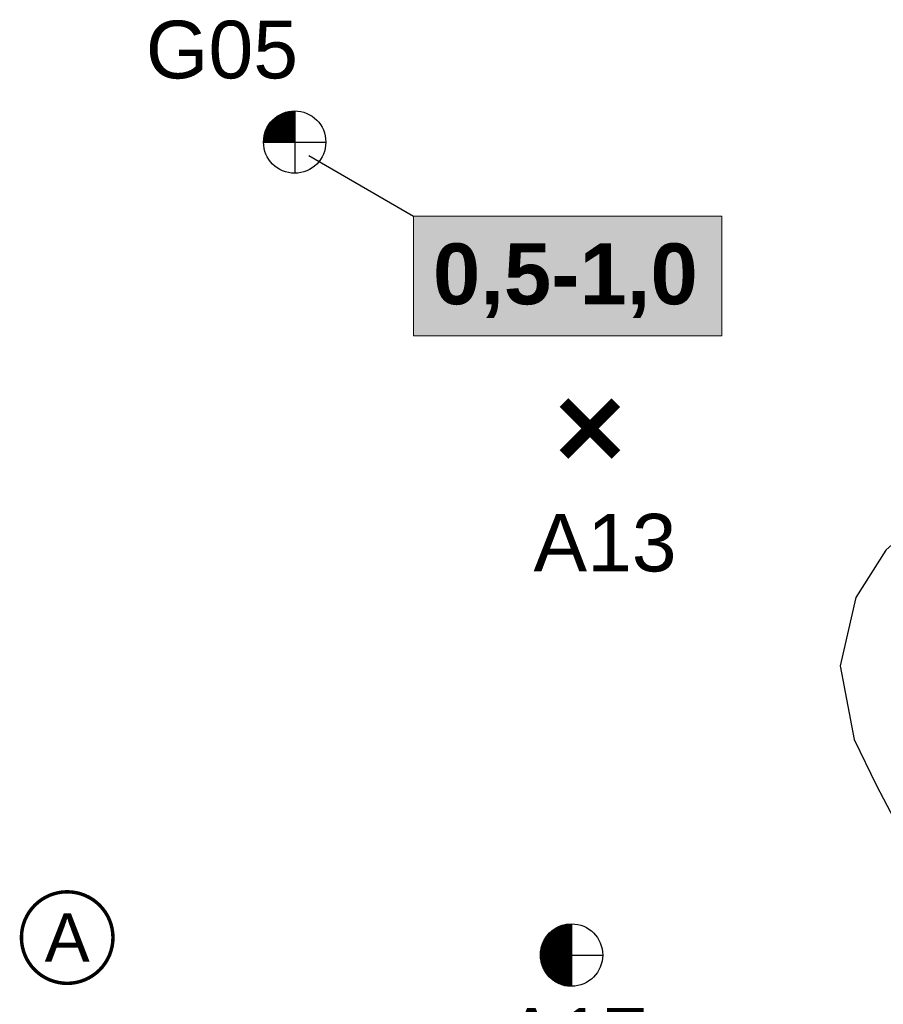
# Model space of a CAD drawing. Extents: x 158343 to 162498, y 431347 to 434500.
# Tile 55 of 220: x 159265 to 159359, y 433439 to 433546. Entities that reach past the tile are written whole.
import ezdxf
from ezdxf.enums import TextEntityAlignment as Align

# ---------------------------------------------------------------- set-up
doc = ezdxf.new("R2010")
doc.units = 0
doc.header["$LTSCALE"] = 10
doc.header["$MEASUREMENT"] = 0
doc.layers.get('0').update_dxf_attribs({"color": 1, "linetype": 'CONTINUOUS'})
doc.layers.get('Defpoints').update_dxf_attribs({"linetype": 'CONTINUOUS', "lineweight": 0})
for name, color, linetype in [('1.1-ALGEMEEN_VERKLARING', 7, 'CONTINUOUS'), ('1.1-ALGEMEEN_VERKLARING-TEKST', 7, 'CONTINUOUS'), ('BORING-MWH', 7, 'CONTINUOUS'), ('BORING-MWH-NEW', 7, 'CONTINUOUS'), ('KLASSE-B-INDUSTRIE', 40, 'CONTINUOUS'), ('KWALITEIT-DIEPTE', 7, 'CONTINUOUS'), ('nieuw006m', 8, 'CONTINUOUS')]:
    doc.layers.add(name, color=color, linetype=linetype)
doc.styles.add('STANDAARD', font='arial.ttf')
doc.styles.add('STYLE3', font='arialbd.ttf')
doc.styles.add('TXT_Copier', font='arial.ttf')

# ---------------------------------------------------------------- blocks, each defined once
blk = doc.blocks.new('*X37')
at = {"color": 0}
for p, q in [((-69.56, 39.7), (-64.08, 39.7)), ((-69.56, 39.65), (-64.08, 39.65)), ((-69.55, 39.48), (-69.55, 39.71)), ((-69.55, 39.6), (-64.08, 39.6)), ((-69.55, 39.55), (-64.08, 39.55)), ((-69.55, 39.5), (-64.08, 39.5)), ((-69.55, 39.45), (-64.08, 39.45)), ((-69.55, 39.4), (-64.08, 39.4)), ((-69.54, 39.35), (-64.08, 39.35)), ((-69.54, 39.3), (-64.08, 39.3)), ((-69.53, 39.25), (-64.08, 39.25)), ((-69.53, 39.2), (-64.08, 39.2)), ((-69.52, 39.15), (-64.08, 39.15)), ((-69.52, 39.1), (-64.08, 39.1)), ((-69.51, 39.05), (-64.08, 39.05)), ((-69.5, 38.97), (-69.5, 39.71)), ((-69.5, 39), (-64.08, 39)), ((-69.5, 38.95), (-64.08, 38.95)), ((-69.49, 38.9), (-64.08, 38.9)), ((-69.48, 38.85), (-64.08, 38.85)), ((-69.47, 38.8), (-64.08, 38.8)), ((-69.46, 38.75), (-64.08, 38.75)), ((-69.45, 38.68), (-69.45, 39.71)), ((-69.45, 38.7), (-64.08, 38.7)), ((-69.44, 38.65), (-64.08, 38.65)), ((-69.43, 38.6), (-64.08, 38.6)), ((-69.42, 38.55), (-64.08, 38.55)), ((-69.41, 38.5), (-64.08, 38.5)), ((-69.4, 38.45), (-69.4, 39.71)), ((-69.4, 38.45), (-64.08, 38.45)), ((-69.39, 38.4), (-64.08, 38.4)), ((-69.37, 38.35), (-64.08, 38.35)), ((-69.36, 38.3), (-64.08, 38.3)), ((-69.35, 38.26), (-69.35, 39.71)), ((-69.35, 38.25), (-64.08, 38.25)), ((-69.3, 38.09), (-69.3, 39.71)), ((-69.25, 37.94), (-69.25, 39.71)), ((-69.2, 37.81), (-69.2, 39.71)), ((-69.15, 37.68), (-69.15, 39.71)), ((-69.1, 37.56), (-69.1, 39.71)), ((-69.05, 37.45), (-69.05, 39.71)), ((-69, 37.34), (-69, 39.71)), ((-68.95, 37.24), (-68.95, 39.71)), ((-68.9, 37.15), (-68.9, 39.71)), ((-68.85, 37.06), (-68.85, 39.71)), ((-68.8, 36.97), (-68.8, 39.71)), ((-68.75, 36.89), (-68.75, 39.71)), ((-68.7, 36.81), (-68.7, 39.71)), ((-68.65, 36.73), (-68.65, 39.71)), ((-68.6, 36.66), (-68.6, 39.71)), ((-68.55, 36.58), (-68.55, 39.71)), ((-68.5, 36.51), (-68.5, 39.71)), ((-68.45, 36.45), (-68.45, 39.71)), ((-68.4, 36.38), (-68.4, 39.71)), ((-68.35, 36.32), (-68.35, 39.71)), ((-68.3, 36.26), (-68.3, 39.71)), ((-68.25, 36.2), (-68.25, 39.71)), ((-68.2, 36.14), (-68.2, 39.71)), ((-68.15, 36.08), (-68.15, 39.71)), ((-68.1, 36.03), (-68.1, 39.71)), ((-68.05, 35.97), (-68.05, 39.71)), ((-68, 35.92), (-68, 39.71)), ((-67.95, 35.87), (-67.95, 39.71)), ((-67.9, 35.82), (-67.9, 39.71)), ((-67.85, 35.77), (-67.85, 39.71)), ((-67.8, 35.73), (-67.8, 39.71)), ((-67.75, 35.68), (-67.75, 39.71)), ((-67.7, 35.64), (-67.7, 39.71)), ((-67.65, 35.59), (-67.65, 39.71)), ((-67.6, 35.55), (-67.6, 39.71)), ((-67.55, 35.51), (-67.55, 39.71)), ((-67.5, 35.47), (-67.5, 39.71)), ((-67.45, 35.43), (-67.45, 39.71)), ((-67.4, 35.39), (-67.4, 39.71)), ((-67.35, 35.35), (-67.35, 39.71)), ((-67.3, 35.31), (-67.3, 39.71)), ((-67.25, 35.28), (-67.25, 39.71)), ((-67.2, 35.24), (-67.2, 39.71)), ((-67.15, 35.21), (-67.15, 39.71)), ((-67.1, 35.18), (-67.1, 39.71)), ((-67.05, 35.14), (-67.05, 39.71)), ((-67, 35.11), (-67, 39.71)), ((-66.95, 35.08), (-66.95, 39.71)), ((-66.9, 35.05), (-66.9, 39.71)), ((-66.85, 35.02), (-66.85, 39.71)), ((-66.8, 34.99), (-66.8, 39.71)), ((-66.75, 34.96), (-66.75, 39.71)), ((-66.7, 34.93), (-66.7, 39.71)), ((-66.65, 34.91), (-66.65, 39.71)), ((-66.6, 34.88), (-66.6, 39.71)), ((-66.55, 34.85), (-66.55, 39.71)), ((-66.5, 34.83), (-66.5, 39.71)), ((-66.45, 34.8), (-66.45, 39.71)), ((-66.4, 34.78), (-66.4, 39.71)), ((-66.35, 34.76), (-66.35, 39.71)), ((-66.3, 34.73), (-66.3, 39.71)), ((-66.25, 34.71), (-66.25, 39.71)), ((-66.2, 34.69), (-66.2, 39.71)), ((-66.15, 34.67), (-66.15, 39.71)), ((-66.1, 34.65), (-66.1, 39.71)), ((-66.05, 34.63), (-66.05, 39.71)), ((-66, 34.61), (-66, 39.71)), ((-65.95, 34.59), (-65.95, 39.71)), ((-65.9, 34.57), (-65.9, 39.71)), ((-65.85, 34.56), (-65.85, 39.71)), ((-65.8, 34.54), (-65.8, 39.71)), ((-65.75, 34.52), (-65.75, 39.71)), ((-65.7, 34.51), (-65.7, 39.71)), ((-65.65, 34.49), (-65.65, 39.71)), ((-65.6, 34.48), (-65.6, 39.71)), ((-65.55, 34.46), (-65.55, 39.71)), ((-65.5, 34.45), (-65.5, 39.71)), ((-65.45, 34.44), (-65.45, 39.71)), ((-65.4, 34.42), (-65.4, 39.71)), ((-65.35, 34.41), (-65.35, 39.71)), ((-65.3, 34.4), (-65.3, 39.71)), ((-65.25, 34.39), (-65.25, 39.71)), ((-65.2, 34.38), (-65.2, 39.71)), ((-65.15, 34.37), (-65.15, 39.71)), ((-65.1, 34.36), (-65.1, 39.71)), ((-65.05, 34.35), (-65.05, 39.71)), ((-65, 34.34), (-65, 39.71)), ((-64.95, 34.33), (-64.95, 39.71)), ((-64.9, 34.32), (-64.9, 39.71)), ((-64.85, 34.31), (-64.85, 39.71)), ((-64.8, 34.31), (-64.8, 39.71)), ((-64.75, 34.3), (-64.75, 39.71)), ((-64.7, 34.29), (-64.7, 39.71)), ((-64.65, 34.29), (-64.65, 39.71)), ((-64.6, 34.28), (-64.6, 39.71)), ((-64.55, 34.28), (-64.55, 39.71)), ((-64.5, 34.27), (-64.5, 39.71)), ((-64.45, 34.27), (-64.45, 39.71)), ((-64.4, 34.27), (-64.4, 39.71)), ((-64.35, 34.26), (-64.35, 39.71)), ((-64.3, 34.26), (-64.3, 39.71)), ((-64.25, 34.26), (-64.25, 39.71)), ((-64.2, 34.26), (-64.2, 39.71)), ((-64.15, 34.26), (-64.15, 39.71)), ((-64.1, 34.26), (-64.1, 39.71)), ((-69.33, 38.2), (-64.08, 38.2)), ((-69.32, 38.15), (-64.08, 38.15)), ((-69.3, 38.1), (-64.08, 38.1)), ((-69.29, 38.05), (-64.08, 38.05)), ((-69.27, 38), (-64.08, 38)), ((-69.25, 37.95), (-64.08, 37.95)), ((-69.23, 37.9), (-64.08, 37.9)), ((-69.22, 37.85), (-64.08, 37.85)), ((-69.2, 37.8), (-64.08, 37.8)), ((-69.18, 37.75), (-64.08, 37.75)), ((-69.16, 37.7), (-64.08, 37.7)), ((-69.14, 37.65), (-64.08, 37.65)), ((-69.12, 37.6), (-64.08, 37.6)), ((-69.1, 37.55), (-64.08, 37.55)), ((-69.07, 37.5), (-64.08, 37.5)), ((-69.05, 37.45), (-64.08, 37.45)), ((-69.03, 37.4), (-64.08, 37.4)), ((-69, 37.35), (-64.08, 37.35)), ((-68.98, 37.3), (-64.08, 37.3)), ((-68.95, 37.25), (-64.08, 37.25)), ((-68.93, 37.2), (-64.08, 37.2)), ((-68.9, 37.15), (-64.08, 37.15)), ((-68.87, 37.1), (-64.08, 37.1)), ((-68.85, 37.05), (-64.08, 37.05)), ((-68.82, 37), (-64.08, 37)), ((-68.79, 36.95), (-64.08, 36.95)), ((-68.76, 36.9), (-64.08, 36.9)), ((-68.73, 36.85), (-64.08, 36.85)), ((-68.69, 36.8), (-64.08, 36.8)), ((-68.66, 36.75), (-64.08, 36.75)), ((-68.63, 36.7), (-64.08, 36.7)), ((-68.6, 36.65), (-64.08, 36.65)), ((-68.56, 36.6), (-64.08, 36.6)), ((-68.53, 36.55), (-64.08, 36.55)), ((-68.49, 36.5), (-64.08, 36.5)), ((-68.45, 36.45), (-64.08, 36.45)), ((-68.41, 36.4), (-64.08, 36.4)), ((-68.38, 36.35), (-64.08, 36.35)), ((-68.34, 36.3), (-64.08, 36.3)), ((-68.29, 36.25), (-64.08, 36.25)), ((-68.25, 36.2), (-64.08, 36.2)), ((-68.21, 36.15), (-64.08, 36.15)), ((-68.17, 36.1), (-64.08, 36.1)), ((-68.12, 36.05), (-64.08, 36.05)), ((-68.07, 36), (-64.08, 36)), ((-68.03, 35.95), (-64.08, 35.95)), ((-67.98, 35.9), (-64.08, 35.9)), ((-67.93, 35.85), (-64.08, 35.85)), ((-67.88, 35.8), (-64.08, 35.8)), ((-67.82, 35.75), (-64.08, 35.75)), ((-67.77, 35.7), (-64.08, 35.7)), ((-67.72, 35.65), (-64.08, 35.65)), ((-67.66, 35.6), (-64.08, 35.6)), ((-67.6, 35.55), (-64.08, 35.55)), ((-67.54, 35.5), (-64.08, 35.5)), ((-67.48, 35.45), (-64.08, 35.45)), ((-67.41, 35.4), (-64.08, 35.4)), ((-67.35, 35.35), (-64.08, 35.35)), ((-67.28, 35.3), (-64.08, 35.3)), ((-67.21, 35.25), (-64.08, 35.25)), ((-67.14, 35.2), (-64.08, 35.2)), ((-67.06, 35.15), (-64.08, 35.15)), ((-66.98, 35.1), (-64.08, 35.1)), ((-66.9, 35.05), (-64.08, 35.05)), ((-66.82, 35), (-64.08, 35)), ((-66.73, 34.95), (-64.08, 34.95)), ((-66.64, 34.9), (-64.08, 34.9)), ((-66.54, 34.85), (-64.08, 34.85)), ((-66.44, 34.8), (-64.08, 34.8)), ((-66.33, 34.75), (-64.08, 34.75)), ((-66.22, 34.7), (-64.08, 34.7)), ((-66.1, 34.65), (-64.08, 34.65)), ((-65.97, 34.6), (-64.08, 34.6)), ((-65.83, 34.55), (-64.08, 34.55)), ((-65.67, 34.5), (-64.08, 34.5)), ((-65.5, 34.45), (-64.08, 34.45)), ((-65.3, 34.4), (-64.08, 34.4)), ((-65.07, 34.35), (-64.08, 34.35)), ((-64.75, 34.3), (-64.08, 34.3))]:
    blk.add_line(p, q, dxfattribs=at)
blk = doc.blocks.new('*X36')
at = {"color": 0}
for p, q in [((-67.04, 83.45), (-64.08, 83.45)), ((-67, 78.78), (-67, 83.48)), ((-66.96, 83.5), (-64.08, 83.5)), ((-66.95, 78.78), (-66.95, 83.51)), ((-66.9, 78.78), (-66.9, 83.54)), ((-66.88, 83.55), (-64.08, 83.55)), ((-66.85, 78.78), (-66.85, 83.57)), ((-66.8, 78.78), (-66.8, 83.6)), ((-66.79, 83.6), (-64.08, 83.6)), ((-66.75, 78.78), (-66.75, 83.62)), ((-66.7, 83.65), (-64.08, 83.65)), ((-66.7, 78.78), (-66.7, 83.65)), ((-66.65, 78.78), (-66.65, 83.68)), ((-66.61, 83.7), (-64.08, 83.7)), ((-66.6, 78.78), (-66.6, 83.71)), ((-66.55, 78.78), (-66.55, 83.73)), ((-66.51, 83.75), (-64.08, 83.75)), ((-66.5, 78.78), (-66.5, 83.76)), ((-66.45, 78.78), (-66.45, 83.78)), ((-66.41, 83.8), (-64.08, 83.8)), ((-66.4, 78.78), (-66.4, 83.8)), ((-66.35, 78.78), (-66.35, 83.83)), ((-66.3, 83.85), (-64.08, 83.85)), ((-66.3, 78.78), (-66.3, 83.85)), ((-66.25, 78.78), (-66.25, 83.87)), ((-66.2, 78.78), (-66.2, 83.89)), ((-66.19, 83.9), (-64.08, 83.9)), ((-66.15, 78.78), (-66.15, 83.92)), ((-66.1, 78.78), (-66.1, 83.94)), ((-66.06, 83.95), (-64.08, 83.95)), ((-66.05, 78.78), (-66.05, 83.96)), ((-66, 78.78), (-66, 83.97)), ((-65.95, 78.78), (-65.95, 83.99)), ((-65.93, 84), (-64.08, 84)), ((-65.9, 78.78), (-65.9, 84.01)), ((-65.85, 78.78), (-65.85, 84.03)), ((-65.8, 78.78), (-65.8, 84.05)), ((-65.79, 84.05), (-64.08, 84.05)), ((-65.75, 78.78), (-65.75, 84.06)), ((-65.7, 78.78), (-65.7, 84.08)), ((-65.65, 78.78), (-65.65, 84.09)), ((-65.63, 84.1), (-64.08, 84.1)), ((-65.6, 78.78), (-65.6, 84.11)), ((-65.55, 78.78), (-65.55, 84.12)), ((-65.5, 78.78), (-65.5, 84.14)), ((-65.45, 84.15), (-64.08, 84.15)), ((-65.45, 78.78), (-65.45, 84.15)), ((-65.4, 78.78), (-65.4, 84.16)), ((-65.35, 78.78), (-65.35, 84.17)), ((-65.3, 78.78), (-65.3, 84.19)), ((-65.25, 78.78), (-65.25, 84.2)), ((-65.24, 84.2), (-64.08, 84.2)), ((-65.2, 78.78), (-65.2, 84.21)), ((-65.15, 78.78), (-65.15, 84.22)), ((-65.1, 78.78), (-65.1, 84.23)), ((-65.05, 78.78), (-65.05, 84.24)), ((-65, 78.78), (-65, 84.25)), ((-64.99, 84.25), (-64.08, 84.25)), ((-64.95, 78.78), (-64.95, 84.26)), ((-64.9, 78.78), (-64.9, 84.26)), ((-64.85, 78.78), (-64.85, 84.27)), ((-64.8, 78.78), (-64.8, 84.28)), ((-64.75, 78.78), (-64.75, 84.29)), ((-64.7, 78.78), (-64.7, 84.29)), ((-64.65, 78.78), (-64.65, 84.3)), ((-64.62, 84.3), (-64.08, 84.3)), ((-64.6, 78.78), (-64.6, 84.3)), ((-64.55, 78.78), (-64.55, 84.31)), ((-64.5, 78.78), (-64.5, 84.31)), ((-64.45, 78.78), (-64.45, 84.31)), ((-64.4, 78.78), (-64.4, 84.32)), ((-64.35, 78.78), (-64.35, 84.32)), ((-64.3, 78.78), (-64.3, 84.32)), ((-64.25, 78.78), (-64.25, 84.33)), ((-64.2, 78.78), (-64.2, 84.33)), ((-64.15, 78.78), (-64.15, 84.33)), ((-64.1, 78.78), (-64.1, 84.33)), ((-68.72, 81.75), (-64.08, 81.75)), ((-68.7, 78.78), (-68.7, 81.78)), ((-68.69, 81.8), (-64.08, 81.8)), ((-68.65, 81.85), (-64.08, 81.85)), ((-68.65, 78.78), (-68.65, 81.85)), ((-68.62, 81.9), (-64.08, 81.9)), ((-68.6, 78.78), (-68.6, 81.93)), ((-68.59, 81.95), (-64.08, 81.95)), ((-68.55, 82), (-64.08, 82)), ((-68.55, 78.78), (-68.55, 82)), ((-68.52, 82.05), (-64.08, 82.05)), ((-68.5, 78.78), (-68.5, 82.07)), ((-68.48, 82.1), (-64.08, 82.1)), ((-68.45, 78.78), (-68.45, 82.14)), ((-68.44, 82.15), (-64.08, 82.15)), ((-68.4, 82.2), (-64.08, 82.2)), ((-68.4, 78.78), (-68.4, 82.2)), ((-68.36, 82.25), (-64.08, 82.25)), ((-68.35, 78.78), (-68.35, 82.27)), ((-68.32, 82.3), (-64.08, 82.3)), ((-68.3, 78.78), (-68.3, 82.33)), ((-68.28, 82.35), (-64.08, 82.35)), ((-68.25, 78.78), (-68.25, 82.39)), ((-68.24, 82.4), (-64.08, 82.4)), ((-68.2, 82.45), (-64.08, 82.45)), ((-68.2, 78.78), (-68.2, 82.45)), ((-68.15, 82.5), (-64.08, 82.5)), ((-68.15, 78.78), (-68.15, 82.5)), ((-68.11, 82.55), (-64.08, 82.55)), ((-68.1, 78.78), (-68.1, 82.56)), ((-68.06, 82.6), (-64.08, 82.6)), ((-68.05, 78.78), (-68.05, 82.61)), ((-68.01, 82.65), (-64.08, 82.65)), ((-68, 78.78), (-68, 82.66)), ((-67.96, 82.7), (-64.08, 82.7)), ((-67.95, 78.78), (-67.95, 82.71)), ((-67.91, 82.75), (-64.08, 82.75)), ((-67.9, 78.78), (-67.9, 82.76)), ((-67.86, 82.8), (-64.08, 82.8)), ((-67.85, 78.78), (-67.85, 82.81)), ((-67.81, 82.85), (-64.08, 82.85)), ((-67.8, 78.78), (-67.8, 82.86)), ((-67.76, 82.9), (-64.08, 82.9)), ((-67.75, 78.78), (-67.75, 82.9)), ((-67.7, 82.95), (-64.08, 82.95)), ((-67.7, 78.78), (-67.7, 82.95)), ((-67.65, 78.78), (-67.65, 82.99)), ((-67.64, 83), (-64.08, 83)), ((-67.6, 78.78), (-67.6, 83.04)), ((-67.58, 83.05), (-64.08, 83.05)), ((-67.55, 78.78), (-67.55, 83.08)), ((-67.52, 83.1), (-64.08, 83.1)), ((-67.5, 78.78), (-67.5, 83.12)), ((-67.46, 83.15), (-64.08, 83.15)), ((-67.45, 78.78), (-67.45, 83.16)), ((-67.4, 83.2), (-64.08, 83.2)), ((-67.4, 78.78), (-67.4, 83.2)), ((-67.35, 78.78), (-67.35, 83.23)), ((-67.33, 83.25), (-64.08, 83.25)), ((-67.3, 78.78), (-67.3, 83.27)), ((-67.26, 83.3), (-64.08, 83.3)), ((-67.25, 78.78), (-67.25, 83.31)), ((-67.2, 78.78), (-67.2, 83.34)), ((-67.19, 83.35), (-64.08, 83.35)), ((-67.15, 78.78), (-67.15, 83.38)), ((-67.12, 83.4), (-64.08, 83.4)), ((-67.1, 78.78), (-67.1, 83.41)), ((-67.05, 78.78), (-67.05, 83.44)), ((-69.43, 80), (-64.08, 80)), ((-69.42, 80.05), (-64.08, 80.05)), ((-69.41, 80.1), (-64.08, 80.1)), ((-69.4, 80.15), (-64.08, 80.15)), ((-69.4, 78.78), (-69.4, 80.13)), ((-69.38, 80.2), (-64.08, 80.2)), ((-69.37, 80.25), (-64.08, 80.25)), ((-69.36, 80.3), (-64.08, 80.3)), ((-69.35, 78.78), (-69.35, 80.32)), ((-69.34, 80.35), (-64.08, 80.35)), ((-69.33, 80.4), (-64.08, 80.4)), ((-69.31, 80.45), (-64.08, 80.45)), ((-69.3, 80.5), (-64.08, 80.5)), ((-69.3, 78.78), (-69.3, 80.49)), ((-69.28, 80.55), (-64.08, 80.55)), ((-69.26, 80.6), (-64.08, 80.6)), ((-69.25, 80.65), (-64.08, 80.65)), ((-69.25, 78.78), (-69.25, 80.64)), ((-69.23, 80.7), (-64.08, 80.7)), ((-69.21, 80.75), (-64.08, 80.75)), ((-69.2, 78.78), (-69.2, 80.78)), ((-69.19, 80.8), (-64.08, 80.8)), ((-69.17, 80.85), (-64.08, 80.85)), ((-69.15, 78.78), (-69.15, 80.91)), ((-69.15, 80.9), (-64.08, 80.9)), ((-69.13, 80.95), (-64.08, 80.95)), ((-69.11, 81), (-64.08, 81)), ((-69.1, 78.78), (-69.1, 81.02)), ((-69.09, 81.05), (-64.08, 81.05)), ((-69.07, 81.1), (-64.08, 81.1)), ((-69.05, 78.78), (-69.05, 81.14)), ((-69.04, 81.15), (-64.08, 81.15)), ((-69.02, 81.2), (-64.08, 81.2)), ((-69, 81.25), (-64.08, 81.25)), ((-69, 78.78), (-69, 81.24)), ((-68.97, 81.3), (-64.08, 81.3)), ((-68.95, 81.35), (-64.08, 81.35)), ((-68.95, 78.78), (-68.95, 81.34)), ((-68.92, 81.4), (-64.08, 81.4)), ((-68.9, 78.78), (-68.9, 81.44)), ((-68.89, 81.45), (-64.08, 81.45)), ((-68.86, 81.5), (-64.08, 81.5)), ((-68.85, 78.78), (-68.85, 81.53)), ((-68.84, 81.55), (-64.08, 81.55)), ((-68.81, 81.6), (-64.08, 81.6)), ((-68.8, 78.78), (-68.8, 81.61)), ((-68.78, 81.65), (-64.08, 81.65)), ((-68.75, 81.7), (-64.08, 81.7)), ((-68.75, 78.78), (-68.75, 81.7)), ((-69.56, 78.95), (-64.08, 78.95)), ((-69.56, 78.9), (-64.08, 78.9)), ((-69.56, 78.85), (-64.08, 78.85)), ((-69.56, 78.8), (-64.08, 78.8)), ((-69.55, 79.15), (-64.08, 79.15)), ((-69.55, 78.78), (-69.55, 79.11)), ((-69.55, 79.1), (-64.08, 79.1)), ((-69.55, 79.05), (-64.08, 79.05)), ((-69.55, 79), (-64.08, 79)), ((-69.54, 79.3), (-64.08, 79.3)), ((-69.54, 79.25), (-64.08, 79.25)), ((-69.54, 79.2), (-64.08, 79.2)), ((-69.53, 79.4), (-64.08, 79.4)), ((-69.53, 79.35), (-64.08, 79.35)), ((-69.52, 79.5), (-64.08, 79.5)), ((-69.52, 79.45), (-64.08, 79.45)), ((-69.51, 79.55), (-64.08, 79.55)), ((-69.5, 79.65), (-64.08, 79.65)), ((-69.5, 78.78), (-69.5, 79.62)), ((-69.5, 79.6), (-64.08, 79.6)), ((-69.49, 79.7), (-64.08, 79.7)), ((-69.48, 79.75), (-64.08, 79.75)), ((-69.47, 79.8), (-64.08, 79.8)), ((-69.46, 79.85), (-64.08, 79.85)), ((-69.45, 78.78), (-69.45, 79.91)), ((-69.45, 79.9), (-64.08, 79.9)), ((-69.44, 79.95), (-64.08, 79.95))]:
    blk.add_line(p, q, dxfattribs=at)
blk = doc.blocks.new('BO-2M')
at = {"layer": 'BORING-MWH-NEW'}
for points in [[(-0.005, 1.344), (-0.005, -1.366)], [(-1.351, -0.011), (1.341, -0.011)]]:
    blk.add_lwpolyline(points, dxfattribs=at)
blk.add_circle((0, 0), 1.35, dxfattribs=at)
at = {"layer": 'BORING-MWH-NEW', "xscale": 0.2454484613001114, "yscale": 0.2454484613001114, "zscale": 0.2454484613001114}
for name, p in [('*X36', (15.723, -19.348)), ('*X37', (15.723, -9.758))]:
    blk.add_blockref(name, p, dxfattribs=at)
at = {"layer": 'BORING-MWH-NEW', "style": 'STANDAARD'}
blk.add_attdef('BNO', (-3.321, 3.157), '', height=2.5, dxfattribs=at)
blk = doc.blocks.new('B-1-MWH')
at = {"layer": 'BORING-MWH'}
for points in [[(-1.803, 1.803, 0.85, 0.85, 0), (1.803, -1.803, 0.85, 0.85, 0)], [(-1.803, -1.803, 0.85, 0.85, 0), (1.803, 1.803, 0.85, 0.85, 0)]]:
    blk.add_lwpolyline(points, format="xyseb", dxfattribs=at)
at = {"layer": 'BORING-MWH', "style": 'STANDAARD'}
blk.add_attdef('BNO', (-3.787, 5.294), '', height=4, dxfattribs=at)
blk = doc.blocks.new('BO-1M')
at = {"layer": 'BORING-MWH-NEW'}
for p, q in [((-0.404, -0.005), (-0.404, 1.282)), ((-0.392, -0.005), (-0.392, 1.286)), ((-0.38, -0.005), (-0.38, 1.29)), ((-0.374, 1.292), (0.004, 1.292)), ((-0.368, -0.005), (-0.368, 1.294)), ((-0.355, -0.005), (-0.355, 1.297)), ((-0.343, -0.005), (-0.343, 1.3)), ((-0.331, 1.304), (0.004, 1.304)), ((-0.331, -0.005), (-0.331, 1.304)), ((-0.319, -0.005), (-0.319, 1.307)), ((-0.307, -0.005), (-0.307, 1.31)), ((-0.294, -0.005), (-0.294, 1.313)), ((-0.282, -0.005), (-0.282, 1.316)), ((-0.28, 1.316), (0.004, 1.316)), ((-0.27, -0.005), (-0.27, 1.318)), ((-0.258, -0.005), (-0.258, 1.321)), ((-0.246, -0.005), (-0.246, 1.323)), ((-0.233, -0.005), (-0.233, 1.325)), ((-0.221, -0.005), (-0.221, 1.328)), ((-0.218, 1.328), (0.004, 1.328)), ((-0.209, -0.005), (-0.209, 1.33)), ((-0.197, -0.005), (-0.197, 1.332)), ((-0.185, -0.005), (-0.185, 1.333)), ((-0.172, -0.005), (-0.172, 1.335)), ((-0.16, -0.005), (-0.16, 1.337)), ((-0.148, -0.005), (-0.148, 1.338)), ((-0.136, -0.005), (-0.136, 1.34)), ((-0.129, 1.34), (0.004, 1.34)), ((-0.124, -0.005), (-0.124, 1.341)), ((-0.111, -0.005), (-0.111, 1.342)), ((-0.099, -0.005), (-0.099, 1.343)), ((-0.087, -0.005), (-0.087, 1.344)), ((-0.075, -0.005), (-0.075, 1.345)), ((-0.063, -0.005), (-0.063, 1.346)), ((-0.05, -0.005), (-0.05, 1.346)), ((-0.038, -0.005), (-0.038, 1.347)), ((-0.026, -0.005), (-0.026, 1.347)), ((-0.014, -0.005), (-0.014, 1.347)), ((-0.002, -0.005), (-0.002, 1.347)), ((0.004, 1.347), (0.004, -1.336)), ((0.004, 1.342), (0.004, -1.352)), ((-1.026, -0.005), (-1.026, 0.86)), ((-1.022, 0.865), (0.004, 0.865)), ((-1.014, -0.005), (-1.014, 0.874)), ((-1.011, 0.877), (0.004, 0.877)), ((-1.002, -0.005), (-1.002, 0.888)), ((-1.001, 0.889), (0.004, 0.889)), ((-0.99, 0.901), (0.004, 0.901)), ((-0.989, -0.005), (-0.989, 0.902)), ((-0.979, 0.914), (0.004, 0.914)), ((-0.977, -0.005), (-0.977, 0.915)), ((-0.968, 0.926), (0.004, 0.926)), ((-0.965, -0.005), (-0.965, 0.929)), ((-0.956, 0.938), (0.004, 0.938)), ((-0.953, -0.005), (-0.953, 0.941)), ((-0.944, 0.95), (0.004, 0.95)), ((-0.941, -0.005), (-0.941, 0.954)), ((-0.932, 0.962), (0.004, 0.962)), ((-0.929, -0.005), (-0.929, 0.966)), ((-0.919, 0.975), (0.004, 0.975)), ((-0.916, -0.005), (-0.916, 0.977)), ((-0.906, 0.987), (0.004, 0.987)), ((-0.904, -0.005), (-0.904, 0.989)), ((-0.893, 0.999), (0.004, 0.999)), ((-0.892, -0.005), (-0.892, 1)), ((-0.88, 1.011), (0.004, 1.011)), ((-0.88, -0.005), (-0.88, 1.011)), ((-0.868, -0.005), (-0.868, 1.022)), ((-0.866, 1.023), (0.004, 1.023)), ((-0.855, -0.005), (-0.855, 1.032)), ((-0.851, 1.036), (0.004, 1.036)), ((-0.843, -0.005), (-0.843, 1.042)), ((-0.836, 1.048), (0.004, 1.048)), ((-0.831, -0.005), (-0.831, 1.052)), ((-0.821, 1.06), (0.004, 1.06)), ((-0.819, -0.005), (-0.819, 1.062)), ((-0.807, -0.005), (-0.807, 1.071)), ((-0.805, 1.072), (0.004, 1.072)), ((-0.794, -0.005), (-0.794, 1.08)), ((-0.789, 1.084), (0.004, 1.084)), ((-0.782, -0.005), (-0.782, 1.089)), ((-0.772, 1.096), (0.004, 1.096)), ((-0.77, -0.005), (-0.77, 1.098)), ((-0.758, -0.005), (-0.758, 1.107)), ((-0.755, 1.109), (0.004, 1.109)), ((-0.746, -0.005), (-0.746, 1.115)), ((-0.737, 1.121), (0.004, 1.121)), ((-0.733, -0.005), (-0.733, 1.123)), ((-0.721, -0.005), (-0.721, 1.131)), ((-0.719, 1.133), (0.004, 1.133)), ((-0.709, -0.005), (-0.709, 1.139)), ((-0.699, 1.145), (0.004, 1.145)), ((-0.697, -0.005), (-0.697, 1.147)), ((-0.685, -0.005), (-0.685, 1.154)), ((-0.679, 1.157), (0.004, 1.157)), ((-0.672, -0.005), (-0.672, 1.162)), ((-0.66, -0.005), (-0.66, 1.169)), ((-0.659, 1.17), (0.004, 1.17)), ((-0.648, -0.005), (-0.648, 1.176)), ((-0.637, 1.182), (0.004, 1.182)), ((-0.636, -0.005), (-0.636, 1.182)), ((-0.624, -0.005), (-0.624, 1.189)), ((-0.614, 1.194), (0.004, 1.194)), ((-0.611, -0.005), (-0.611, 1.195)), ((-0.599, -0.005), (-0.599, 1.202)), ((-0.59, 1.206), (0.004, 1.206)), ((-0.587, -0.005), (-0.587, 1.208)), ((-0.575, -0.005), (-0.575, 1.214)), ((-0.565, 1.218), (0.004, 1.218)), ((-0.563, -0.005), (-0.563, 1.22)), ((-0.55, -0.005), (-0.55, 1.225)), ((-0.539, 1.231), (0.004, 1.231)), ((-0.538, -0.005), (-0.538, 1.231)), ((-0.526, -0.005), (-0.526, 1.236)), ((-0.514, -0.005), (-0.514, 1.241)), ((-0.511, 1.243), (0.004, 1.243)), ((-0.502, -0.005), (-0.502, 1.247)), ((-0.489, -0.005), (-0.489, 1.251)), ((-0.48, 1.255), (0.004, 1.255)), ((-0.477, -0.005), (-0.477, 1.256)), ((-0.465, -0.005), (-0.465, 1.261)), ((-0.453, -0.005), (-0.453, 1.266)), ((-0.448, 1.267), (0.004, 1.267)), ((-0.441, -0.005), (-0.441, 1.27)), ((-0.428, -0.005), (-0.428, 1.274)), ((-0.416, -0.005), (-0.416, 1.278)), ((-0.413, 1.279), (0.004, 1.279)), ((-1.261, 0.438), (0.004, 0.438)), ((-1.258, -0.005), (-1.258, 0.448)), ((-1.257, 0.45), (0.004, 0.45)), ((-1.253, 0.462), (0.004, 0.462)), ((-1.248, 0.475), (0.004, 0.475)), ((-1.246, -0.005), (-1.246, 0.481)), ((-1.244, 0.487), (0.004, 0.487)), ((-1.239, 0.499), (0.004, 0.499)), ((-1.234, 0.511), (0.004, 0.511)), ((-1.233, -0.005), (-1.233, 0.512)), ((-1.229, 0.523), (0.004, 0.523)), ((-1.224, 0.535), (0.004, 0.535)), ((-1.221, -0.005), (-1.221, 0.541)), ((-1.218, 0.548), (0.004, 0.548)), ((-1.213, 0.56), (0.004, 0.56)), ((-1.209, -0.005), (-1.209, 0.569)), ((-1.207, 0.572), (0.004, 0.572)), ((-1.202, 0.584), (0.004, 0.584)), ((-1.197, -0.005), (-1.197, 0.594)), ((-1.196, 0.596), (0.004, 0.596)), ((-1.19, 0.609), (0.004, 0.609)), ((-1.185, -0.005), (-1.185, 0.619)), ((-1.183, 0.621), (0.004, 0.621)), ((-1.177, 0.633), (0.004, 0.633)), ((-1.172, -0.005), (-1.172, 0.642)), ((-1.171, 0.645), (0.004, 0.645)), ((-1.164, 0.657), (0.004, 0.657)), ((-1.16, -0.005), (-1.16, 0.664)), ((-1.157, 0.67), (0.004, 0.67)), ((-1.15, 0.682), (0.004, 0.682)), ((-1.148, -0.005), (-1.148, 0.685)), ((-1.143, 0.694), (0.004, 0.694)), ((-1.136, -0.005), (-1.136, 0.706)), ((-1.135, 0.706), (0.004, 0.706)), ((-1.128, 0.718), (0.004, 0.718)), ((-1.124, -0.005), (-1.124, 0.725)), ((-1.12, 0.731), (0.004, 0.731)), ((-1.112, 0.743), (0.004, 0.743)), ((-1.111, -0.005), (-1.111, 0.744)), ((-1.104, 0.755), (0.004, 0.755)), ((-1.099, -0.005), (-1.099, 0.762)), ((-1.096, 0.767), (0.004, 0.767)), ((-1.087, -0.005), (-1.087, 0.78)), ((-1.087, 0.779), (0.004, 0.779)), ((-1.079, 0.792), (0.004, 0.792)), ((-1.075, -0.005), (-1.075, 0.797)), ((-1.07, 0.804), (0.004, 0.804)), ((-1.063, -0.005), (-1.063, 0.813)), ((-1.061, 0.816), (0.004, 0.816)), ((-1.051, 0.828), (0.004, 0.828)), ((-1.05, -0.005), (-1.05, 0.829)), ((-1.042, 0.84), (0.004, 0.84)), ((-1.038, -0.005), (-1.038, 0.845)), ((-1.032, 0.853), (0.004, 0.853)), ((-1.333, 0.023), (0.004, 0.023)), ((-1.333, 0.011), (0.004, 0.011)), ((-1.332, 0.06), (0.004, 0.06)), ((-1.332, 0.048), (0.004, 0.048)), ((-1.332, 0.035), (0.004, 0.035)), ((-1.331, -0.005), (-1.331, 0.074)), ((-1.331, 0.072), (0.004, 0.072)), ((-1.33, 0.096), (0.004, 0.096)), ((-1.33, 0.084), (0.004, 0.084)), ((-1.329, 0.109), (0.004, 0.109)), ((-1.328, 0.121), (0.004, 0.121)), ((-1.327, 0.133), (0.004, 0.133)), ((-1.325, 0.145), (0.004, 0.145)), ((-1.324, 0.157), (0.004, 0.157)), ((-1.323, 0.17), (0.004, 0.17)), ((-1.321, 0.182), (0.004, 0.182)), ((-1.319, -0.005), (-1.319, 0.199)), ((-1.319, 0.194), (0.004, 0.194)), ((-1.318, 0.206), (0.004, 0.206)), ((-1.316, 0.218), (0.004, 0.218)), ((-1.314, 0.231), (0.004, 0.231)), ((-1.312, 0.243), (0.004, 0.243)), ((-1.309, 0.255), (0.004, 0.255)), ((-1.307, -0.005), (-1.307, 0.269)), ((-1.307, 0.267), (0.004, 0.267)), ((-1.305, 0.279), (0.004, 0.279)), ((-1.302, 0.292), (0.004, 0.292)), ((-1.299, 0.304), (0.004, 0.304)), ((-1.296, 0.316), (0.004, 0.316)), ((-1.294, -0.005), (-1.294, 0.324)), ((-1.293, 0.328), (0.004, 0.328)), ((-1.29, 0.34), (0.004, 0.34)), ((-1.287, 0.353), (0.004, 0.353)), ((-1.284, 0.365), (0.004, 0.365)), ((-1.282, -0.005), (-1.282, 0.371)), ((-1.28, 0.377), (0.004, 0.377)), ((-1.277, 0.389), (0.004, 0.389)), ((-1.273, 0.401), (0.004, 0.401)), ((-1.27, -0.005), (-1.27, 0.411)), ((-1.269, 0.414), (0.004, 0.414)), ((-1.265, 0.426), (0.004, 0.426)), ((-1.334, -0.005), (1.341, -0.005)), ((-1.333, -0.001), (0.004, -0.001)), ((0.004, -0.001), (0.004, -1.328))]:
    blk.add_line(p, q, dxfattribs=at)
blk.add_circle((0, 0), 1.35, dxfattribs=at)
at = {"layer": 'BORING-MWH-NEW', "style": 'STANDAARD'}
blk.add_attdef('BNO', (-3.36, 2.898), '', height=2.5, dxfattribs=at)

msp = doc.modelspace()

# ---------------------------------------------------------------- hatches: boundary and pattern name
at = {"layer": 'KLASSE-B-INDUSTRIE'}
msp.add_hatch(color=256, dxfattribs=at).paths.add_polyline_path([(159307.92, 433524.83), (159341.33, 433524.83), (159341.33, 433511.84), (159307.92, 433511.84)])

# ---------------------------------------------------------------- linework, layer by layer
at = {"layer": '1.1-ALGEMEEN_VERKLARING', "const_width": 0.375}
msp.add_lwpolyline([(159270.4, 433451.61, -1), (159270.4, 433441.69, -1), (159270.4, 433451.61)], format="xyb", dxfattribs=at)
at = {"layer": 'Defpoints'}
msp.add_lwpolyline([(159355.7, 433468.1), (159354.17, 433476.09), (159355.87, 433483.5), (159359.13, 433488.63), (159363.74, 433492.74), (159369.48, 433497.05), (159380.51, 433506.8), (159386.57, 433511), (159392.94, 433514.7), (159410.9, 433517.62), (159426.1, 433523.6), (159445.48, 433526.15), (159464.76, 433529.44), (159484.97, 433532.29), (159505.24, 433534.75), (159547.32, 433543.42)], dxfattribs=at)
at = {"layer": 'KLASSE-B-INDUSTRIE', "color": 7, "lineweight": 5}
msp.add_lwpolyline([(159307.92, 433524.83), (159341.33, 433524.83), (159341.33, 433511.84), (159307.92, 433511.84)], close=True, dxfattribs=at)
at = {"layer": 'KWALITEIT-DIEPTE'}
msp.add_lwpolyline([(159296.6, 433531.4), (159307.92, 433524.83)], dxfattribs=at)
at = {"layer": 'nieuw006m', "flags": 128}
msp.add_lwpolyline([(159526.37, 433539.18), (159505.24, 433534.75), (159484.97, 433532.29), (159464.76, 433529.44), (159445.48, 433526.15), (159435.75, 433525.08), (159426.1, 433523.6), (159417.39, 433520.22), (159410.9, 433517.62), (159400.78, 433516.04), (159392.94, 433514.7, 0.039641), (159380.51, 433506.8), (159369.48, 433497.05), (159363.74, 433492.74), (159359.13, 433488.63), (159355.87, 433483.5), (159354.17, 433476.09), (159355.7, 433468.1), (159358.09, 433463.13), (159360.72, 433458.17), (159364.02, 433448.89), (159366.6, 433438.22)], format="xyb", dxfattribs=at)

# ---------------------------------------------------------------- block references
at = {"layer": 'BORING-MWH'}
ref = msp.add_blockref('B-1-MWH', (159327.05, 433501.8), dxfattribs=dict(at, xscale=1.56, yscale=1.56, zscale=1.56))
ref.add_attrib('BNO', 'A13', (159320.93, 433486.32), dxfattribs={"height": 6.24, "style": 'STANDAARD'})
at = {"layer": 'BORING-MWH-NEW'}
ref = msp.add_blockref('BO-1M', (159295.05, 433532.84), dxfattribs=dict(at, xscale=2.5, yscale=2.5, zscale=2.5))
ref.add_attrib('BNO', 'G05', (159278.92, 433539.74), dxfattribs={"height": 6.25, "style": 'STANDAARD'})
ref = msp.add_blockref('BO-2M', (159325.06, 433444.76), dxfattribs=dict(at, xscale=2.5, yscale=2.5, zscale=2.5))
ref.add_attrib('BNO', 'A17', (159317.77, 433432.77), dxfattribs={"height": 6.25, "style": 'STANDAARD'})

# ---------------------------------------------------------------- texts
at = {"layer": '1.1-ALGEMEEN_VERKLARING-TEKST', "style": 'TXT_Copier'}
msp.add_text('A', height=5.25, rotation=0, dxfattribs=at).set_placement((159270.4, 433446.65), align=Align.MIDDLE_CENTER)
at = {"layer": 'KWALITEIT-DIEPTE', "color": 7, "style": 'STYLE3'}
msp.add_text('0,5-1,0', height=6.6, dxfattribs=at).set_placement((159324.39, 433515.26), align=Align.CENTER)

doc.saveas('drawing.dxf')
